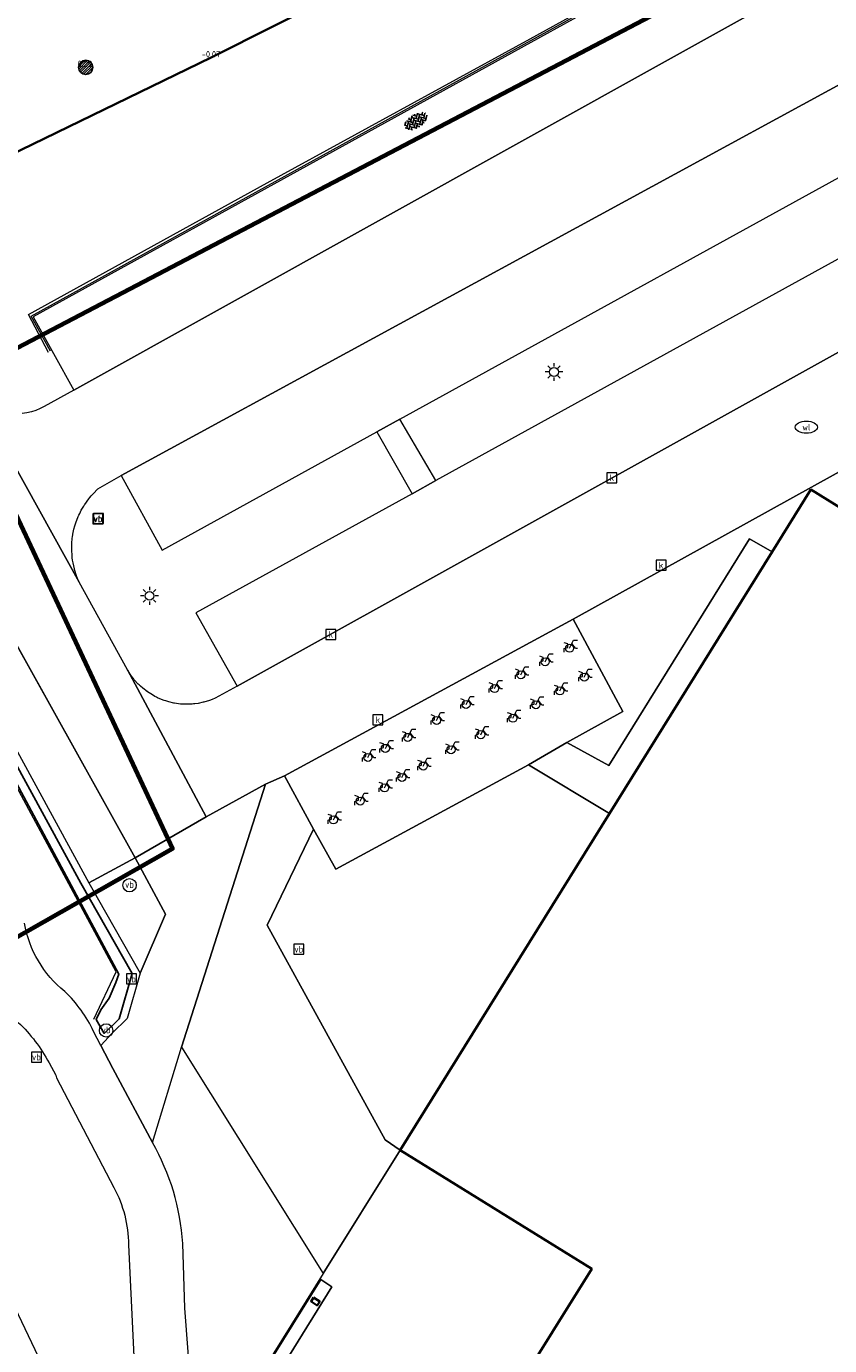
# Model space of a CAD drawing. Header units: metres. Extents: x 108651 to 109770, y 520801 to 521818.
# Tile 33 of 66: x 109138 to 109184, y 521134 to 521208. Entities that reach past the tile are written whole.
import ezdxf
from ezdxf.enums import TextEntityAlignment as Align

# ---------------------------------------------------------------- set-up
doc = ezdxf.new("R2010")
doc.units = ezdxf.units.M
for name, color, linetype, lineweight in [('B-WE-GR-GRAS-GV', 253, 'Continuous', 13), ('B-WE-GR-HAAG-GV', 253, 'Continuous', 25), ('B-WE-IE-MEUBILAIR_WEGMEUBILAIR-S', 253, 'Continuous', 25), ('B-WE-IE-TERREINAFSCHEIDING_KUNSTMATIG_HEKWERK-G', 253, 'IE-TERREINAFSCHEIDING_KUNSTMATIG-SO', 18), ('B-WE-KL-ET_LS_OV_LICHTMAST-S', 253, 'Continuous', 25), ('B-WE-KL-WATER-S', 253, 'Continuous', 25), ('B-WE-OG-BEBOUWING-GV', 253, 'Continuous', 35), ('B-WE-OG-TERREIN_CULTUURSCHEIDING-GV', 253, 'Continuous', 18), ('B-WE-RI-GWA_KOLK-S', 253, 'Continuous', 25), ('B-WE-VH-KANTOPSLUITING_ACHTERKANTBAND-G', 253, 'Continuous', 18), ('B-WE-VH-KANTVERHARDING-G', 253, 'Continuous', 18), ('B-WE-VH-VERHARDING_ASFALT-GV', 253, 'Continuous', 18), ('B-WE-VH-VERHARDING_BETON-GV', 253, 'Continuous', 18), ('B-WE-VH-VERHARDING_BETONSTRAATSTEEN-GV', 253, 'Continuous', 18), ('B-WE-VH-VERHARDING_BETONSTRAATSTEEN-S', 253, 'Continuous', 25), ('N-WE-KG-WERKGRENS_FASE 3A-G', 10, 'XX-WERKGRENS_CIRCEL', 70), ('V-WE-GR-BEPLANTING-G', 90, 'Continuous', 35), ('V-WE-GR-DOORWORTELBARE RUIMTE-S', 80, 'Continuous', 25), ('X-XX-AL-T18', 253, 'Continuous', 18)]:
    doc.layers.add(name, color=color, linetype=linetype, lineweight=lineweight)
doc.styles.add('NLCS-ISO', font='NLCS-ISO.ttf')
doc.styles.add('NLCS-ISO-M200-T18', font='NLCS-ISO.ttf', dxfattribs={"height": 0.36})
doc.linetypes.add('IE-TERREINAFSCHEIDING_KUNSTMATIG-SO', pattern='A,4,[82,NLCS.SHX,S=0.75,R=90,X=0,Y=0],4,-2', length=10)
doc.linetypes.add('XX-WERKGRENS_CIRCEL', pattern='A,10,-2.5,[69,NLCS.SHX,S=1,R=0,X=0,Y=0],-2.5', length=15)

# ---------------------------------------------------------------- blocks, each defined once
blk = doc.blocks.new('SIE-WEG_VERKEERSBORD-SO')
at = {"color": 0, "linetype": 'ByBlock', "lineweight": 18}
blk.add_lwpolyline([(-1.125, -1.125), (1.125, -1.125), (1.125, 1.125), (-1.125, 1.125)], close=True, dxfattribs=at)
at = {"color": 0, "linetype": 'ByBlock', "lineweight": 18, "style": 'NLCS-ISO'}
blk.add_text('vb', height=1.5, dxfattribs=at).set_placement((0, 0), align=Align.MIDDLE_CENTER)
blk = doc.blocks.new('SKL-ET_OV_LICHTMAST-SO')
at = {"color": 0, "linetype": 'ByBlock', "lineweight": 18}
for points in [[(-1.25, 0), (-2, 0)], [(-1.41, 1.41), (-0.88, 0.88)], [(0, 2), (0, 1.25)], [(0.88, 0.88), (1.41, 1.41)], [(2, 0), (1.25, 0)], [(-1.41, -1.41), (-0.88, -0.88)], [(0, -1.25), (0, -2)], [(0.88, -0.88), (1.41, -1.41)]]:
    blk.add_lwpolyline(points, dxfattribs=at)
blk.add_circle((0, 0), 1, dxfattribs=at)
blk = doc.blocks.new('SIE-WEG_PAAL_VERKEERSBORD-SO')
at = {"color": 0, "linetype": 'ByBlock', "lineweight": 18}
blk.add_circle((0, 0), 1.5, dxfattribs=at)
at = {"color": 0, "linetype": 'ByBlock', "lineweight": 18, "style": 'NLCS-ISO'}
blk.add_text('vb', height=1.5, dxfattribs=at).set_placement((0, 0.13), align=Align.MIDDLE_CENTER)
blk = doc.blocks.new('SKL-WATER_WATERLEIDINGPUT-SO')
at = {"color": 0, "linetype": 'ByBlock', "lineweight": 18}
blk.add_ellipse((0, 0), major_axis=(2.5, 0), ratio=0.54, dxfattribs=at)
at = {"color": 0, "linetype": 'ByBlock', "lineweight": 18, "style": 'NLCS-ISO'}
blk.add_text('wl', height=1.5, dxfattribs=at).set_placement((0, 0), align=Align.MIDDLE_CENTER)
blk = doc.blocks.new('SRI-KOLK-SO')
at = {"color": 0, "linetype": 'ByBlock', "lineweight": 18}
blk.add_lwpolyline([(-1.125, -1.125), (1.125, -1.125), (1.125, 1.125), (-1.125, 1.125)], close=True, dxfattribs=at)
at = {"color": 0, "linetype": 'ByBlock', "lineweight": 18, "style": 'NLCS-ISO'}
blk.add_text('k', height=1.5, dxfattribs=at).set_placement((0, 0), align=Align.MIDDLE_CENTER)
blk = doc.blocks.new('SIE-WEG_FIETSENREK-SO')
at = {"color": 0, "linetype": 'ByBlock', "lineweight": 18}
for points in [[(-1.5, -1.35), (-1.5, -0.54), (-0.73, -0.28), (-0.73, 0.53), (-1.5, 0.79)], [(-0.3, -0.45), (0.6, 1.35), (1.5, 1.35)], [(1.05, -0.45), (0.21, 0.58)], [(1.05, -0.45), (1.5, -0.45)]]:
    blk.add_lwpolyline(points, dxfattribs=at)
blk.add_circle((-0.3, -0.45), 0.9, dxfattribs=at)
blk = doc.blocks.new('SVH-BSS_KEIFORMAAT_KEPER-SO')
at = {"ltscale": 0.1}
for p, q in [((-1.33, 0.22), (-1.11, 0)), ((-1.3, 0.19), (-1.01, 0.48)), ((-1.3, -0.19), (-0.74, 0.37)), ((-1.2, -0.46), (-0.74, 0)), ((-1.14, 0.4), (-1.11, 0.37)), ((-0.93, 0.19), (-0.37, -0.37)), ((-0.9, 0.53), (-0.37, 0)), ((-0.62, 0.62), (-0.37, 0.37)), ((-0.56, 0.19), (-0.05, 0.69)), ((-0.56, 0.56), (-0.46, 0.65)), ((-0.56, -0.19), (0, 0.37)), ((-0.56, -0.56), (0, 0)), ((-0.19, 0.56), (0.37, 0)), ((-0.19, 0.19), (0.37, -0.37)), ((0.05, 0.69), (0.37, 0.37)), ((0.19, 0.56), (0.3, 0.67)), ((0.19, 0.19), (0.61, 0.61)), ((0.19, -0.19), (0.74, 0.37)), ((0.19, -0.56), (0.74, 0)), ((0.56, 0.56), (1.11, 0)), ((0.56, 0.19), (1.11, -0.37)), ((0.93, 0.19), (1.13, 0.38)), ((0.93, -0.19), (1.31, 0.2)), ((1.06, 0.43), (1.11, 0.37)), ((1.3, 0.19), (1.35, 0.14)), ((-1.43, -0.05), (-1.11, -0.37)), ((-0.97, -0.6), (-0.74, -0.37)), ((-0.93, -0.19), (-0.37, -0.74)), ((-0.93, -0.56), (-0.82, -0.67)), ((-0.4, -0.77), (0, -0.37)), ((-0.19, -0.19), (0.37, -0.74)), ((-0.19, -0.56), (0.05, -0.8)), ((-0.05, -0.8), (0, -0.74)), ((0.34, -0.77), (0.74, -0.37)), ((0.56, -0.19), (0.96, -0.59)), ((0.56, -0.56), (0.7, -0.7)), ((0.93, -0.56), (1.39, -0.09)), ((1.3, -0.19), (1.35, -0.24))]:
    blk.add_line(p, q, dxfattribs=at)
at = {"style": 'NLCS-ISO'}
blk.add_attdef('FORMAAT', text='', height=0.45, dxfattribs=at).set_placement((-1.46, -0.05), align=Align.MIDDLE_RIGHT)
blk.add_attdef('KLEUR', text='', height=0.45, dxfattribs=at).set_placement((1.46, -0.05), align=Align.MIDDLE_LEFT)
at = {"style": 'NLCS-ISO', "flags": 1}
blk.add_attdef('FUNCTIE', text='', height=0.45, dxfattribs=at).set_placement((0.03, -0.9), align=Align.MIDDLE_CENTER)
blk = doc.blocks.new('SGR-DOORWORTELBARE RUIMTE')
for p, q in [((-1.99, 0.21), (-0.21, 1.99)), ((-1.95, -0.45), (0.45, 1.95)), ((-1.75, -0.96), (0.96, 1.75)), ((-1.45, -1.37), (1.37, 1.45)), ((-1.07, -1.69), (1.69, 1.07)), ((-0.58, -1.91), (1.91, 0.58)), ((0.04, -2), (2, -0.04)), ((1.04, -1.71), (1.71, -1.04))]:
    blk.add_line(p, q)
at = {"extrusion": (0, 0, -1)}
blk.add_arc((0, 0), 2, 0, 360, dxfattribs=at)

msp = doc.modelspace()

# ---------------------------------------------------------------- linework, layer by layer
at = {"layer": 'B-WE-GR-GRAS-GV', "flags": 128}
for points in [[(109180.364, 521178.72), (109182.547, 521182.231), (109195.11, 521174.432), (109196.085, 521176.082), (109190.048, 521186.493), (109169.193, 521174.953), (109171.972, 521169.757), (109168.826, 521168.018), (109171.189, 521166.716), (109179.086, 521179.466)], [(109159.467, 521145.109), (109171.221, 521164.014), (109166.671, 521166.762), (109155.855, 521160.898), (109154.606, 521163.142), (109151.997, 521157.752), (109158.621, 521145.691)]]:
    msp.add_lwpolyline(points, close=True, dxfattribs=at)
at = {"layer": 'B-WE-GR-HAAG-GV', "flags": 128}
msp.add_lwpolyline([(109132.283, 521176.217), (109143.654, 521154.991), (109143.492, 521154.53), (109143.113, 521153.637), (109142.648, 521152.983), (109142.383, 521152.448), (109142.841, 521151.661), (109143.673, 521152.477), (109144.411, 521155.022), (109141.52, 521160.112), (109132.684, 521176.315)], dxfattribs=at)
at = {"layer": 'B-WE-IE-TERREINAFSCHEIDING_KUNSTMATIG_HEKWERK-G', "flags": 128}
msp.add_lwpolyline([(109142.265, 521152.464), (109143.512, 521155.117), (109132.204, 521176.116)], dxfattribs=at)
at = {"layer": 'B-WE-OG-BEBOUWING-GV', "flags": 128}
for points in [[(109195.11, 521174.432), (109182.547, 521182.231), (109180.364, 521178.72), (109171.221, 521164.014), (109159.467, 521145.109), (109170.233, 521138.436), (109159.372, 521121.023), (109209.396, 521089.958), (109228.717, 521121.079), (109225.864, 521122.849), (109246.378, 521155.932), (109207.962, 521179.833), (109201.973, 521170.169), (109201.443, 521169.314), (109198.266, 521171.307), (109198.793, 521172.146)], [(109154.6, 521136.815), (109154.464, 521136.589), (109154.803, 521136.373), (109154.951, 521136.605)]]:
    msp.add_lwpolyline(points, close=True, dxfattribs=at)
at = {"layer": 'B-WE-OG-TERREIN_CULTUURSCHEIDING-GV', "flags": 128}
msp.add_lwpolyline([(109144.866, 521155.045), (109146.276, 521158.357), (109144.575, 521161.529), (109141.975, 521160.135)], close=True, dxfattribs=at)
at = {"layer": 'B-WE-VH-KANTOPSLUITING_ACHTERKANTBAND-G'}
msp.add_lwpolyline([(109139.713, 521189.928), (109138.584, 521192.061), (109151.988, 521199.457), (109166.772, 521207.567), (109181.241, 521215.563), (109182.798, 521212.693)], dxfattribs=at)
at = {"layer": 'B-WE-VH-KANTVERHARDING-G'}
msp.add_lwpolyline([(109139.831, 521189.999), (109138.737, 521191.974), (109152.079, 521199.336), (109166.817, 521207.46), (109181.172, 521215.402), (109182.675, 521212.614)], dxfattribs=at)
at = {"layer": 'B-WE-VH-KANTVERHARDING-G', "flags": 128}
for points in [[(109183.426, 521211.348), (109181.249, 521215.335), (109138.853, 521191.94), (109141.139, 521187.822)], [(109159.446, 521186.182), (109188.575, 521202.219), (109186.324, 521206.17), (109143.788, 521183.013), (109146.091, 521178.829), (109158.162, 521185.475)], [(109150.309, 521171.171), (109192.733, 521194.736), (109190.557, 521198.747), (109161.469, 521182.728), (109160.134, 521181.993), (109147.983, 521175.302)], [(109159.446, 521186.182), (109158.162, 521185.475), (109160.134, 521181.993), (109161.469, 521182.728)], [(109152.969, 521166.136), (109154.606, 521163.142), (109155.855, 521160.898), (109166.671, 521166.762), (109168.826, 521168.018), (109171.972, 521169.757), (109169.193, 521174.953)]]:
    msp.add_lwpolyline(points, close=True, dxfattribs=at)
for points in [[(109183.426, 521211.348), (109141.139, 521187.822), (109139.468, 521186.897), (109139.238, 521186.774), (109138.998, 521186.672), (109138.75, 521186.591), (109138.496, 521186.532), (109138.238, 521186.496)], [(109135.373, 521187.946), (109141.437, 521177.022), (109141.35, 521177.231), (109141.29, 521177.374), (109141.174, 521177.735), (109141.174, 521177.737), (109141.167, 521177.766), (109141.089, 521178.109), (109141.067, 521178.262), (109141.049, 521178.385), (109141.035, 521178.486), (109141.014, 521178.867), (109141.015, 521178.904), (109141.021, 521179.129), (109141.024, 521179.248), (109141.068, 521179.627), (109141.075, 521179.662), (109141.085, 521179.716), (109141.143, 521180), (109141.198, 521180.191), (109141.229, 521180.298), (109141.249, 521180.367), (109141.386, 521180.722), (109141.415, 521180.782), (109141.463, 521180.881), (109141.552, 521181.065), (109141.689, 521181.295), (109141.73, 521181.364), (109141.747, 521181.393), (109141.969, 521181.703), (109142.041, 521181.786), (109142.116, 521181.875), (109142.217, 521181.993), (109142.488, 521182.261), (109143.788, 521183.013), (109186.324, 521206.17)], [(109192.733, 521194.736), (109150.309, 521171.171), (109149.072, 521170.505), (109148.9, 521170.435), (109148.763, 521170.38), (109148.444, 521170.282), (109148.433, 521170.28), (109148.41, 521170.275), (109148.118, 521170.212), (109147.939, 521170.19), (109147.849, 521170.179), (109147.787, 521170.171), (109147.454, 521170.159), (109147.369, 521170.163), (109147.277, 521170.168), (109147.121, 521170.176), (109146.791, 521170.221), (109146.787, 521170.222), (109146.757, 521170.229), (109146.466, 521170.295), (109146.306, 521170.347), (109146.208, 521170.378), (109146.148, 521170.397), (109145.841, 521170.527), (109145.771, 521170.564), (109145.688, 521170.607), (109145.546, 521170.682), (109145.266, 521170.863), (109145.264, 521170.864), (109145.251, 521170.874), (109145.002, 521171.067), (109144.878, 521171.182), (109144.809, 521171.245), (109144.757, 521171.293), (109144.533, 521171.54), (109144.487, 521171.6), (109144.431, 521171.674), (109144.331, 521171.805), (109144.153, 521172.087), (109148.569, 521163.841), (109151.894, 521165.678), (109152.969, 521166.136), (109169.193, 521174.953), (109190.048, 521186.493)], [(109145.552, 521145.526), (109143.329, 521149.696), (109142.658, 521150.987), (109142.247, 521151.776)], [(109139.74, 521150.008), (109140.116, 521149.309), (109140.16, 521149.176), (109143.388, 521143.011)], [(109144.203, 521139.785), (109144.708, 521129.198)], [(109147.889, 521129.339), (109147.373, 521136.223), (109147.25, 521139.86)]]:
    msp.add_lwpolyline(points, dxfattribs=at)
at = {"layer": 'B-WE-VH-KANTVERHARDING-G'}
for points in [[(109140.632, 521154.015, -0.181091), (109138.356, 521157.863)], [(109142.247, 521151.776, 0.089915), (109140.632, 521154.015)], [(109138.013, 521152.284, -0.081919), (109139.74, 521150.008)], [(109147.25, 521139.86, 0.114984), (109145.552, 521145.526)], [(109143.388, 521143.011, -0.121703), (109144.203, 521139.785)]]:
    msp.add_lwpolyline(points, format="xyb", dxfattribs=at)
at = {"layer": 'B-WE-VH-VERHARDING_ASFALT-GV', "flags": 128}
for points in [[(109144.153, 521172.087), (109141.437, 521177.022), (109135.373, 521187.946), (109135.289, 521188.013)], [(109135.116, 521178.508), (109144.575, 521161.529), (109148.569, 521163.841), (109144.153, 521172.087)], [(109112.031, 521175.421), (109113.006, 521173.553), (109124.158, 521152.184), (109124.577, 521151.385), (109128.668, 521143.496), (109129.759, 521141.392), (109133.831, 521133.551), (109135.818, 521129.778), (109141.281, 521119.402), (109144.8, 521112.719), (109145.472, 521111.494), (109149.556, 521113.628), (109144.758, 521122.403), (109140.06, 521131.56), (109135.964, 521140.131), (109131.912, 521148.504), (109130.884, 521148.989), (109121.687, 521166.669)]]:
    msp.add_lwpolyline(points, dxfattribs=at)
msp.add_lwpolyline([(109147.189, 521150.895), (109151.894, 521165.678), (109148.569, 521163.841), (109144.575, 521161.529), (109146.276, 521158.357), (109144.866, 521155.045), (109144.128, 521152.5), (109143.296, 521151.684), (109142.658, 521150.987), (109143.329, 521149.696), (109145.552, 521145.526)], close=True, dxfattribs=at)
at = {"layer": 'B-WE-VH-VERHARDING_BETON-GV', "flags": 128}
for points in [[(109148.711, 521127.715), (109149.378, 521127.325), (109155.622, 521137.42), (109155.004, 521137.83)], [(109154.6, 521136.815), (109154.951, 521136.605), (109154.803, 521136.373), (109154.464, 521136.589)]]:
    msp.add_lwpolyline(points, close=True, dxfattribs=at)
at = {"layer": 'B-WE-VH-VERHARDING_BETONSTRAATSTEEN-GV', "flags": 128}
for points in [[(109171.221, 521164.014), (109180.364, 521178.72), (109179.086, 521179.466), (109171.189, 521166.716), (109168.826, 521168.018), (109166.671, 521166.762)], [(109147.189, 521150.895), (109155.149, 521138.177), (109159.467, 521145.109), (109158.621, 521145.691), (109151.997, 521157.752), (109154.606, 521163.142), (109152.969, 521166.136), (109151.894, 521165.678)], [(109155.149, 521138.177), (109148.646, 521127.718), (109158.623, 521121.492), (109159.37, 521121.025), (109159.372, 521121.023), (109170.233, 521138.436), (109159.467, 521145.109)], [(109148.711, 521127.715), (109155.004, 521137.83), (109155.622, 521137.42), (109149.378, 521127.325)]]:
    msp.add_lwpolyline(points, close=True, dxfattribs=at)
for points in [[(109141.975, 521160.135), (109144.575, 521161.529), (109135.532, 521177.761)], [(109133.139, 521176.338), (109141.975, 521160.135)]]:
    msp.add_lwpolyline(points, dxfattribs=at)
at = {"layer": 'N-WE-KG-WERKGRENS_FASE 3A-G', "flags": 128}
msp.add_lwpolyline([(109325.985, 521089.891), (109318.976, 521087.098), (109317.759, 521090.31), (109323.357, 521094.593), (109238.454, 521245.385), (109219.993, 521235.574), (109207.975, 521226.877), (109134.352, 521188.292), (109146.681, 521162.038), (109133.203, 521154.372), (109125.139, 521169.625), (109118.97, 521166.626), (109096.884, 521210.772), (109081.12, 521240.821), (109089.41, 521256.905), (109098.836, 521261.004), (109100.773, 521257.626, 0.463993), (109111.285, 521254.28), (109161.484, 521279.683), (109182.49, 521274.188), (109197.384, 521282.23), (109207.411, 521265.019), (109222.743, 521273.13), (109202.684, 521306.819), (109330.854, 521375.957), (109334.104, 521366.956), (109359.352, 521304.007), (109395.916, 521316.767), (109395.014, 521304.654), (109407.223, 521303.045), (109419.647, 521302.279), (109418.208, 521287.556), (109409.708, 521288.408), (109419.013, 521237.753), (109418.562, 521234.864), (109426.445, 521234.185), (109428.101, 521222.066), (109422.353, 521222.198), (109444.16, 521149.248), (109444.21, 521130.53), (109415.056, 521118.995), (109417.942, 521109.017), (109389.8, 521098.734), (109393.219, 521089.125), (109386.118, 521086.75), (109367.934, 521091.648), (109364.106, 521102.437)], format="xyb", close=True, dxfattribs=at)
at = {"layer": 'V-WE-GR-BEPLANTING-G'}
msp.add_lwpolyline([(109126.734, 521210.24), (109128.4, 521207.574), (109128.434, 521205.881), (109127.336, 521203.624), (109127.123, 521201.437), (109128.535, 521199.52), (109131.067, 521198.504), (109135.461, 521200.016), (109148.844, 521206.514), (109162.969, 521213.636)], dxfattribs=at)

# ---------------------------------------------------------------- block references
at = {"layer": 'B-WE-IE-MEUBILAIR_WEGMEUBILAIR-S', "xscale": 0.25, "yscale": 0.25, "zscale": 0.25}
for name, p in [('SIE-WEG_VERKEERSBORD-SO', (109142.512, 521180.594)), ('SIE-WEG_VERKEERSBORD-SO', (109142.475, 521180.578)), ('SIE-WEG_FIETSENREK-SO', (109169.063, 521173.423)), ('SIE-WEG_FIETSENREK-SO', (109167.692, 521172.664)), ('SIE-WEG_FIETSENREK-SO', (109166.324, 521171.928)), ('SIE-WEG_FIETSENREK-SO', (109169.888, 521171.797)), ('SIE-WEG_FIETSENREK-SO', (109164.85, 521171.159)), ('SIE-WEG_FIETSENREK-SO', (109168.515, 521171.024)), ('SIE-WEG_FIETSENREK-SO', (109163.246, 521170.263)), ('SIE-WEG_FIETSENREK-SO', (109167.17, 521170.246)), ('SIE-WEG_FIETSENREK-SO', (109165.878, 521169.49)), ('SIE-WEG_FIETSENREK-SO', (109161.588, 521169.364)), ('SIE-WEG_FIETSENREK-SO', (109159.968, 521168.415)), ('SIE-WEG_FIETSENREK-SO', (109164.075, 521168.565)), ('SIE-WEG_FIETSENREK-SO', (109157.73, 521167.287)), ('SIE-WEG_FIETSENREK-SO', (109158.71, 521167.796)), ('SIE-WEG_FIETSENREK-SO', (109162.4, 521167.719)), ('SIE-WEG_FIETSENREK-SO', (109160.841, 521166.803)), ('SIE-WEG_FIETSENREK-SO', (109159.644, 521166.16)), ('SIE-WEG_FIETSENREK-SO', (109158.666, 521165.573)), ('SIE-WEG_FIETSENREK-SO', (109157.302, 521164.833)), ('SIE-WEG_FIETSENREK-SO', (109155.791, 521163.777)), ('SIE-WEG_PAAL_VERKEERSBORD-SO', (109144.265, 521159.993)), ('SIE-WEG_VERKEERSBORD-SO', (109153.775, 521156.396)), ('SIE-WEG_VERKEERSBORD-SO', (109144.373, 521154.724)), ('SIE-WEG_PAAL_VERKEERSBORD-SO', (109142.949, 521151.83)), ('SIE-WEG_VERKEERSBORD-SO', (109139.036, 521150.334))]:
    msp.add_blockref(name, p, dxfattribs=at)
at = {"layer": 'B-WE-KL-ET_LS_OV_LICHTMAST-S', "xscale": 0.25, "yscale": 0.25, "zscale": 0.25}
for p in [(109168.109, 521188.837), (109145.385, 521176.255)]:
    msp.add_blockref('SKL-ET_OV_LICHTMAST-SO', p, dxfattribs=at)
at = {"layer": 'B-WE-KL-WATER-S', "xscale": 0.25, "yscale": 0.25, "zscale": 0.25}
msp.add_blockref('SKL-WATER_WATERLEIDINGPUT-SO', (109182.289, 521185.735), dxfattribs=at)
at = {"layer": 'B-WE-RI-GWA_KOLK-S', "xscale": 0.25, "yscale": 0.25, "zscale": 0.25}
for p in [(109171.36, 521182.894), (109174.127, 521177.977), (109155.572, 521174.083), (109158.212, 521169.289)]:
    msp.add_blockref('SRI-KOLK-SO', p, dxfattribs=at)
at = {"layer": 'B-WE-VH-VERHARDING_BETONSTRAATSTEEN-S', "xscale": 0.5, "yscale": 0.5, "rotation": 31.3571}
msp.add_blockref('SVH-BSS_KEIFORMAAT_KEPER-SO', (109160.343, 521202.953), dxfattribs=at)
at = {"layer": 'V-WE-GR-DOORWORTELBARE RUIMTE-S', "xscale": 0.2, "yscale": 0.2, "zscale": 0.2}
msp.add_blockref('SGR-DOORWORTELBARE RUIMTE', (109141.803, 521205.952, 0.29), dxfattribs=at)

# ---------------------------------------------------------------- texts
at = {"layer": 'X-XX-AL-T18', "style": 'NLCS-ISO-M200-T18'}
for s, p in [('-0.07', (109148.844, 521206.514, -0.072)), ('0.29', (109141.762, 521205.971, 0.29))]:
    msp.add_text(s, height=0.36, dxfattribs=at).set_placement(p, align=Align.CENTER)

doc.saveas('drawing.dxf')
